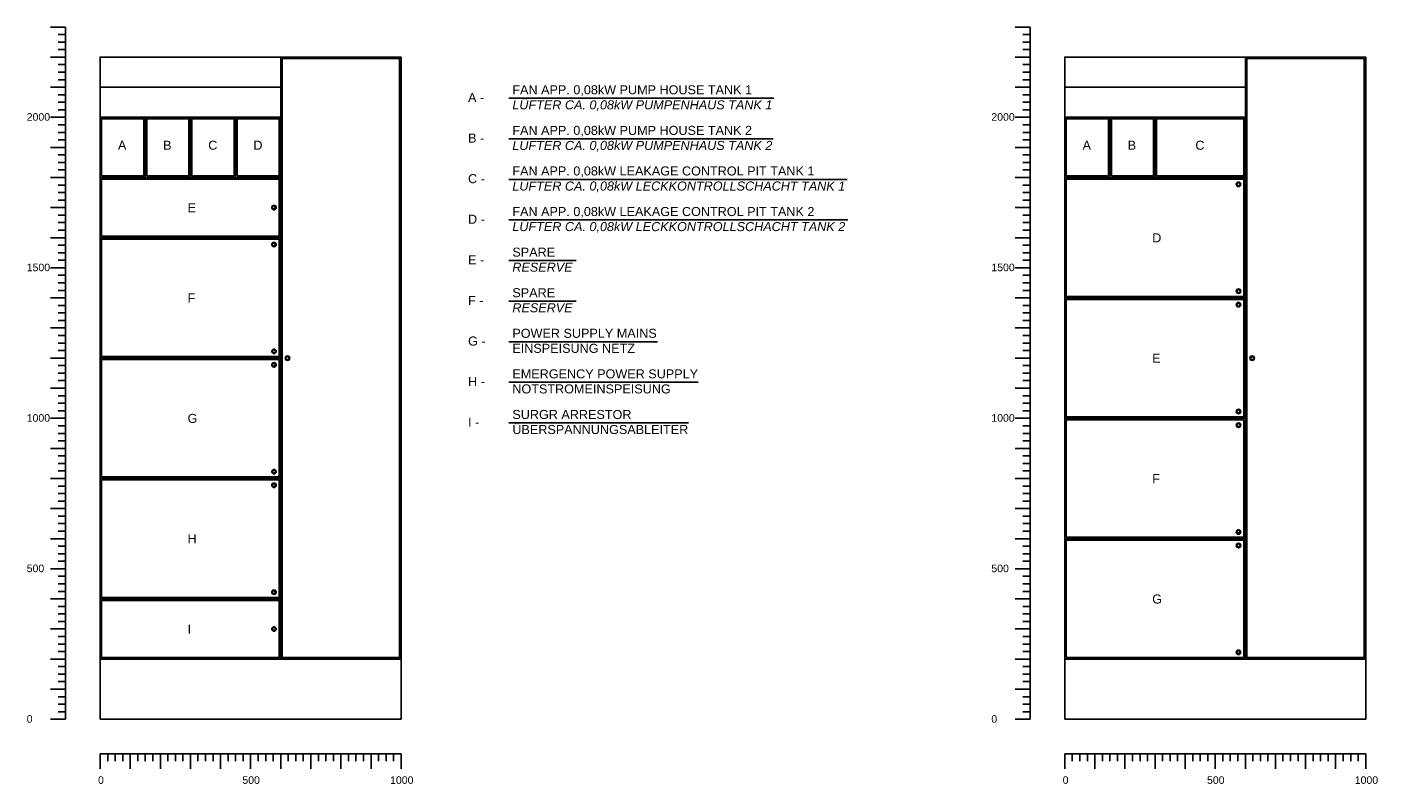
# Model space of a CAD drawing. Header units: millimetres. Extents: x -249 to 8810, y 500 to 3015.
# Tile 1 of 2: x -249 to 4236, y 500 to 3015. Entities that reach past the tile are written whole.
import ezdxf

# ---------------------------------------------------------------- set-up
doc = ezdxf.new("R2010")
doc.units = ezdxf.units.MM
doc.header["$LTSCALE"] = 1000
doc.layers.add('Beschriftung', color=7, linetype='Continuous')

msp = doc.modelspace()

# ---------------------------------------------------------------- linework, layer by layer
for p, q in [((-120.8, 3014.9), (-170.8, 3014.9)), ((-120.8, 714.9), (-120.8, 3014.9)), ((3084.3, 3014.9), (3034.3, 3014.9)), ((3084.3, 714.9), (3084.3, 3014.9)), ((-120.8, 2989.9), (-145.8, 2989.9)), ((-120.8, 2964.9), (-145.8, 2964.9)), ((3084.3, 2989.9), (3059.3, 2989.9)), ((3084.3, 2964.9), (3059.3, 2964.9)), ((-120.8, 2939.9), (-145.8, 2939.9)), ((3084.3, 2939.9), (3059.3, 2939.9)), ((-120.8, 2914.9), (-170.8, 2914.9)), ((-120.8, 2889.9), (-145.8, 2889.9)), ((593.8, 914.9), (593.8, 2914.9)), ((3084.3, 2914.9), (3034.3, 2914.9)), ((3084.3, 2889.9), (3059.3, 2889.9)), ((3798.9, 914.9), (3798.9, 2914.9)), ((-120.8, 2864.9), (-145.8, 2864.9)), ((-120.8, 2839.9), (-145.8, 2839.9)), ((3084.3, 2864.9), (3059.3, 2864.9)), ((3084.3, 2839.9), (3059.3, 2839.9)), ((-120.8, 2814.9), (-170.8, 2814.9)), ((-120.8, 2789.9), (-145.8, 2789.9)), ((-6.2, 2814.9), (593.8, 2814.9)), ((3084.3, 2814.9), (3034.3, 2814.9)), ((3084.3, 2789.9), (3059.3, 2789.9)), ((3198.9, 2814.9), (3798.9, 2814.9)), ((-120.8, 2764.9), (-145.8, 2764.9)), ((-120.8, 2739.9), (-145.8, 2739.9)), ((1351.6, 2778.2), (2232.4, 2778.2)), ((3084.3, 2764.9), (3059.3, 2764.9)), ((3084.3, 2739.9), (3059.3, 2739.9)), ((-120.8, 2714.9), (-170.8, 2714.9)), ((-6.2, 2714.9), (593.8, 2714.9)), ((143.8, 2714.9), (143.8, 2514.9)), ((293.8, 2714.9), (293.8, 2514.9)), ((443.8, 2714.9), (443.8, 2514.9)), ((3084.3, 2714.9), (3034.3, 2714.9)), ((3198.9, 2714.9), (3798.9, 2714.9)), ((3348.9, 2714.9), (3348.9, 2514.9)), ((3498.9, 2714.9), (3498.9, 2514.9)), ((-120.8, 2689.9), (-145.8, 2689.9)), ((-120.8, 2664.9), (-145.8, 2664.9)), ((3084.3, 2689.9), (3059.3, 2689.9)), ((3084.3, 2664.9), (3059.3, 2664.9)), ((-120.8, 2614.9), (-170.8, 2614.9)), ((-120.8, 2639.9), (-145.8, 2639.9)), ((1351.6, 2643.4), (2229.8, 2643.4)), ((3084.3, 2614.9), (3034.3, 2614.9)), ((3084.3, 2639.9), (3059.3, 2639.9)), ((-120.8, 2589.9), (-145.8, 2589.9)), ((-120.8, 2564.9), (-145.8, 2564.9)), ((3084.3, 2589.9), (3059.3, 2589.9)), ((3084.3, 2564.9), (3059.3, 2564.9)), ((-120.8, 2514.9), (-170.8, 2514.9)), ((-120.8, 2539.9), (-145.8, 2539.9)), ((-6.2, 2514.9), (593.8, 2514.9)), ((3084.3, 2514.9), (3034.3, 2514.9)), ((3084.3, 2539.9), (3059.3, 2539.9)), ((3198.9, 2514.9), (3798.9, 2514.9)), ((-120.8, 2489.9), (-145.8, 2489.9)), ((1351.6, 2508.5), (2475.3, 2508.5)), ((3084.3, 2489.9), (3059.3, 2489.9)), ((-120.8, 2464.9), (-145.8, 2464.9)), ((-120.8, 2439.9), (-145.8, 2439.9)), ((3084.3, 2464.9), (3059.3, 2464.9)), ((3084.3, 2439.9), (3059.3, 2439.9)), ((-120.8, 2414.9), (-170.8, 2414.9)), ((-120.8, 2389.9), (-145.8, 2389.9)), ((3084.3, 2414.9), (3034.3, 2414.9)), ((3084.3, 2389.9), (3059.3, 2389.9)), ((-120.8, 2364.9), (-145.8, 2364.9)), ((-120.8, 2339.9), (-145.8, 2339.9)), ((1351.6, 2373.7), (2477.8, 2373.7)), ((3084.3, 2364.9), (3059.3, 2364.9)), ((3084.3, 2339.9), (3059.3, 2339.9)), ((-120.8, 2314.9), (-170.8, 2314.9)), ((-120.8, 2289.9), (-145.8, 2289.9)), ((-6.2, 2314.9), (593.8, 2314.9)), ((3084.3, 2314.9), (3034.3, 2314.9)), ((3084.3, 2289.9), (3059.3, 2289.9)), ((-120.8, 2264.9), (-145.8, 2264.9)), ((3084.3, 2264.9), (3059.3, 2264.9)), ((-120.8, 2214.9), (-170.8, 2214.9)), ((-120.8, 2239.9), (-145.8, 2239.9)), ((1351.6, 2238.9), (1575.8, 2238.9)), ((3084.3, 2214.9), (3034.3, 2214.9)), ((3084.3, 2239.9), (3059.3, 2239.9)), ((-120.8, 2189.9), (-145.8, 2189.9)), ((-120.8, 2164.9), (-145.8, 2164.9)), ((3084.3, 2189.9), (3059.3, 2189.9)), ((3084.3, 2164.9), (3059.3, 2164.9)), ((-120.8, 2114.9), (-170.8, 2114.9)), ((-120.8, 2139.9), (-145.8, 2139.9)), ((3084.3, 2114.9), (3034.3, 2114.9)), ((3084.3, 2139.9), (3059.3, 2139.9)), ((3198.9, 2114.8), (3798.9, 2114.8)), ((-120.8, 2089.9), (-145.8, 2089.9)), ((-120.8, 2064.9), (-145.8, 2064.9)), ((1351.6, 2104), (1575.8, 2104)), ((3084.3, 2089.9), (3059.3, 2089.9)), ((3084.3, 2064.9), (3059.3, 2064.9)), ((-120.8, 2039.9), (-145.8, 2039.9)), ((3084.3, 2039.9), (3059.3, 2039.9)), ((-120.8, 2014.9), (-170.8, 2014.9)), ((-120.8, 1989.9), (-145.8, 1989.9)), ((3084.3, 2014.9), (3034.3, 2014.9)), ((3084.3, 1989.9), (3059.3, 1989.9)), ((-120.8, 1964.9), (-145.8, 1964.9)), ((-120.8, 1939.9), (-145.8, 1939.9)), ((1351.6, 1969.2), (1846.1, 1969.2)), ((3084.3, 1964.9), (3059.3, 1964.9)), ((3084.3, 1939.9), (3059.3, 1939.9)), ((-120.8, 1914.9), (-170.8, 1914.9)), ((-120.8, 1889.9), (-145.8, 1889.9)), ((-6.2, 1914.9), (593.8, 1914.9)), ((3084.3, 1914.9), (3034.3, 1914.9)), ((3084.3, 1889.9), (3059.3, 1889.9)), ((-120.8, 1864.9), (-145.8, 1864.9)), ((-120.8, 1839.9), (-145.8, 1839.9)), ((3084.3, 1864.9), (3059.3, 1864.9)), ((3084.3, 1839.9), (3059.3, 1839.9)), ((-120.8, 1814.9), (-170.8, 1814.9)), ((1351.6, 1834.4), (1981.2, 1834.4)), ((3084.3, 1814.9), (3034.3, 1814.9)), ((-120.8, 1789.9), (-145.8, 1789.9)), ((-120.8, 1764.9), (-145.8, 1764.9)), ((3084.3, 1789.9), (3059.3, 1789.9)), ((3084.3, 1764.9), (3059.3, 1764.9)), ((-120.8, 1714.9), (-170.8, 1714.9)), ((-120.8, 1739.9), (-145.8, 1739.9)), ((3084.3, 1714.9), (3034.3, 1714.9)), ((3084.3, 1739.9), (3059.3, 1739.9)), ((3198.9, 1714.8), (3798.9, 1714.8)), ((-120.8, 1689.9), (-145.8, 1689.9)), ((-120.8, 1664.9), (-145.8, 1664.9)), ((1351.6, 1699.5), (1948.4, 1699.5)), ((3084.3, 1689.9), (3059.3, 1689.9)), ((3084.3, 1664.9), (3059.3, 1664.9)), ((-120.8, 1614.9), (-170.8, 1614.9)), ((-120.8, 1639.9), (-145.8, 1639.9)), ((3084.3, 1614.9), (3034.3, 1614.9)), ((3084.3, 1639.9), (3059.3, 1639.9)), ((-120.8, 1589.9), (-145.8, 1589.9)), ((3084.3, 1589.9), (3059.3, 1589.9)), ((-120.8, 1564.9), (-145.8, 1564.9)), ((-120.8, 1539.9), (-145.8, 1539.9)), ((3084.3, 1564.9), (3059.3, 1564.9)), ((3084.3, 1539.9), (3059.3, 1539.9)), ((-120.8, 1514.9), (-170.8, 1514.9)), ((-120.8, 1489.9), (-145.8, 1489.9)), ((-6.2, 1514.9), (593.8, 1514.9)), ((3084.3, 1514.9), (3034.3, 1514.9)), ((3084.3, 1489.9), (3059.3, 1489.9)), ((-120.8, 1464.9), (-145.8, 1464.9)), ((-120.8, 1439.9), (-145.8, 1439.9)), ((3084.3, 1464.9), (3059.3, 1464.9)), ((3084.3, 1439.9), (3059.3, 1439.9)), ((-120.8, 1414.9), (-170.8, 1414.9)), ((3084.3, 1414.9), (3034.3, 1414.9)), ((-120.8, 1389.9), (-145.8, 1389.9)), ((-120.8, 1364.9), (-145.8, 1364.9)), ((3084.3, 1389.9), (3059.3, 1389.9)), ((3084.3, 1364.9), (3059.3, 1364.9)), ((-120.8, 1314.9), (-170.8, 1314.9)), ((-120.8, 1339.9), (-145.8, 1339.9)), ((3084.3, 1314.9), (3034.3, 1314.9)), ((3084.3, 1339.9), (3059.3, 1339.9)), ((3198.9, 1314.7), (3798.9, 1314.7)), ((-120.8, 1289.9), (-145.8, 1289.9)), ((-120.8, 1264.9), (-145.8, 1264.9)), ((3084.3, 1289.9), (3059.3, 1289.9)), ((3084.3, 1264.9), (3059.3, 1264.9)), ((-120.8, 1214.9), (-170.8, 1214.9)), ((-120.8, 1239.9), (-145.8, 1239.9)), ((3084.3, 1214.9), (3034.3, 1214.9)), ((3084.3, 1239.9), (3059.3, 1239.9)), ((-120.8, 1189.9), (-145.8, 1189.9)), ((3084.3, 1189.9), (3059.3, 1189.9)), ((-120.8, 1164.9), (-145.8, 1164.9)), ((-120.8, 1139.9), (-145.8, 1139.9)), ((3084.3, 1164.9), (3059.3, 1164.9)), ((3084.3, 1139.9), (3059.3, 1139.9)), ((-120.8, 1114.9), (-170.8, 1114.9)), ((-120.8, 1089.9), (-145.8, 1089.9)), ((-6.2, 1114.9), (593.8, 1114.9)), ((3084.3, 1114.9), (3034.3, 1114.9)), ((3084.3, 1089.9), (3059.3, 1089.9)), ((-120.8, 1064.9), (-145.8, 1064.9)), ((-120.8, 1039.9), (-145.8, 1039.9)), ((3084.3, 1064.9), (3059.3, 1064.9)), ((3084.3, 1039.9), (3059.3, 1039.9)), ((-120.8, 1014.9), (-170.8, 1014.9)), ((-120.8, 989.9), (-145.8, 989.9)), ((3084.3, 1014.9), (3034.3, 1014.9)), ((3084.3, 989.9), (3059.3, 989.9)), ((-120.8, 964.9), (-145.8, 964.9)), ((3084.3, 964.9), (3059.3, 964.9)), ((-120.8, 914.9), (-170.8, 914.9)), ((-120.8, 939.9), (-145.8, 939.9)), ((-6.2, 914.9), (993.8, 914.9)), ((3084.3, 914.9), (3034.3, 914.9)), ((3084.3, 939.9), (3059.3, 939.9)), ((3198.9, 914.9), (4198.9, 914.9)), ((-120.8, 889.9), (-145.8, 889.9)), ((-120.8, 864.9), (-145.8, 864.9)), ((3084.3, 889.9), (3059.3, 889.9)), ((3084.3, 864.9), (3059.3, 864.9)), ((-120.8, 814.9), (-170.8, 814.9)), ((-120.8, 839.9), (-145.8, 839.9)), ((3084.3, 814.9), (3034.3, 814.9)), ((3084.3, 839.9), (3059.3, 839.9)), ((-120.8, 789.9), (-145.8, 789.9)), ((-120.8, 764.9), (-145.8, 764.9)), ((3084.3, 789.9), (3059.3, 789.9)), ((3084.3, 764.9), (3059.3, 764.9)), ((-120.8, 739.9), (-145.8, 739.9)), ((3084.3, 739.9), (3059.3, 739.9)), ((-120.8, 714.9), (-170.8, 714.9)), ((3084.3, 714.9), (3034.3, 714.9)), ((-6.2, 600.3), (993.8, 600.3)), ((-6.2, 600.3), (-6.2, 550.3)), ((18.8, 600.3), (18.8, 575.3)), ((43.8, 600.3), (43.8, 575.3)), ((68.8, 600.3), (68.8, 575.3)), ((93.8, 600.3), (93.8, 550.3)), ((118.8, 600.3), (118.8, 575.3)), ((143.8, 600.3), (143.8, 575.3)), ((168.8, 600.3), (168.8, 575.3)), ((193.8, 600.3), (193.8, 550.3)), ((218.8, 600.3), (218.8, 575.3)), ((243.8, 600.3), (243.8, 575.3)), ((268.8, 600.3), (268.8, 575.3)), ((293.8, 600.3), (293.8, 550.3)), ((318.8, 600.3), (318.8, 575.3)), ((343.8, 600.3), (343.8, 575.3)), ((368.8, 600.3), (368.8, 575.3)), ((393.8, 600.3), (393.8, 550.3)), ((418.8, 600.3), (418.8, 575.3)), ((443.8, 600.3), (443.8, 575.3)), ((468.8, 600.3), (468.8, 575.3)), ((493.8, 600.3), (493.8, 550.3)), ((518.8, 600.3), (518.8, 575.3)), ((543.8, 600.3), (543.8, 575.3)), ((568.8, 600.3), (568.8, 575.3)), ((593.8, 600.3), (593.8, 550.3)), ((618.8, 600.3), (618.8, 575.3)), ((643.8, 600.3), (643.8, 575.3)), ((668.8, 600.3), (668.8, 575.3)), ((693.8, 600.3), (693.8, 550.3)), ((718.8, 600.3), (718.8, 575.3)), ((743.8, 600.3), (743.8, 575.3)), ((768.8, 600.3), (768.8, 575.3)), ((793.8, 600.3), (793.8, 550.3)), ((818.8, 600.3), (818.8, 575.3)), ((843.8, 600.3), (843.8, 575.3)), ((868.8, 600.3), (868.8, 575.3)), ((893.8, 600.3), (893.8, 550.3)), ((918.8, 600.3), (918.8, 575.3)), ((943.8, 600.3), (943.8, 575.3)), ((968.8, 600.3), (968.8, 575.3)), ((993.8, 600.3), (993.8, 550.3)), ((3198.9, 600.3), (4198.9, 600.3)), ((3198.9, 600.3), (3198.9, 550.3)), ((3223.9, 600.3), (3223.9, 575.3)), ((3248.9, 600.3), (3248.9, 575.3)), ((3273.9, 600.3), (3273.9, 575.3)), ((3298.9, 600.3), (3298.9, 550.3)), ((3323.9, 600.3), (3323.9, 575.3)), ((3348.9, 600.3), (3348.9, 575.3)), ((3373.9, 600.3), (3373.9, 575.3)), ((3398.9, 600.3), (3398.9, 550.3)), ((3423.9, 600.3), (3423.9, 575.3)), ((3448.9, 600.3), (3448.9, 575.3)), ((3473.9, 600.3), (3473.9, 575.3)), ((3498.9, 600.3), (3498.9, 550.3)), ((3523.9, 600.3), (3523.9, 575.3)), ((3548.9, 600.3), (3548.9, 575.3)), ((3573.9, 600.3), (3573.9, 575.3)), ((3598.9, 600.3), (3598.9, 550.3)), ((3623.9, 600.3), (3623.9, 575.3)), ((3648.9, 600.3), (3648.9, 575.3)), ((3673.9, 600.3), (3673.9, 575.3)), ((3698.9, 600.3), (3698.9, 550.3)), ((3723.9, 600.3), (3723.9, 575.3)), ((3748.9, 600.3), (3748.9, 575.3)), ((3773.9, 600.3), (3773.9, 575.3)), ((3798.9, 600.3), (3798.9, 550.3)), ((3823.9, 600.3), (3823.9, 575.3)), ((3848.9, 600.3), (3848.9, 575.3)), ((3873.9, 600.3), (3873.9, 575.3)), ((3898.9, 600.3), (3898.9, 550.3)), ((3923.9, 600.3), (3923.9, 575.3)), ((3948.9, 600.3), (3948.9, 575.3)), ((3973.9, 600.3), (3973.9, 575.3)), ((3998.9, 600.3), (3998.9, 550.3)), ((4023.9, 600.3), (4023.9, 575.3)), ((4048.9, 600.3), (4048.9, 575.3)), ((4073.9, 600.3), (4073.9, 575.3)), ((4098.9, 600.3), (4098.9, 550.3)), ((4123.9, 600.3), (4123.9, 575.3)), ((4148.9, 600.3), (4148.9, 575.3)), ((4173.9, 600.3), (4173.9, 575.3)), ((4198.9, 600.3), (4198.9, 550.3))]:
    msp.add_line(p, q)
for points in [[(-6.2, 714.9), (993.8, 714.9), (993.8, 2914.9), (-6.2, 2914.9)], [(598.8, 2909.9), (988.8, 2909.9), (988.8, 919.9), (598.8, 919.9)], [(3198.9, 714.9), (4198.9, 714.9), (4198.9, 2914.9), (3198.9, 2914.9)], [(3803.9, 2909.9), (4193.9, 2909.9), (4193.9, 919.9), (3803.9, 919.9)], [(-1.2, 2519.9), (138.8, 2519.9), (138.8, 2709.9), (-1.2, 2709.9)], [(148.8, 2519.9), (288.8, 2519.9), (288.8, 2709.9), (148.8, 2709.9)], [(298.8, 2519.9), (438.8, 2519.9), (438.8, 2709.9), (298.8, 2709.9)], [(448.8, 2519.9), (588.8, 2519.9), (588.8, 2709.9), (448.8, 2709.9)], [(3203.9, 2519.9), (3343.9, 2519.9), (3343.9, 2709.9), (3203.9, 2709.9)], [(3353.9, 2519.9), (3493.9, 2519.9), (3493.9, 2709.9), (3353.9, 2709.9)], [(3503.9, 2519.9), (3793.9, 2519.9), (3793.9, 2709.9), (3503.9, 2709.9)], [(-1.2, 2319.9), (588.8, 2319.9), (588.8, 2509.9), (-1.2, 2509.9)], [(3203.9, 2119.8), (3793.9, 2119.8), (3793.9, 2509.8), (3203.9, 2509.8)], [(3782.1, 2492.3), (3776.4, 2486.7), (3770.8, 2492.3), (3776.4, 2498)], [(577, 2414.9), (571.3, 2420.6), (565.7, 2414.9), (571.3, 2409.2)], [(-1.2, 1919.9), (588.8, 1919.9), (588.8, 2309.9), (-1.2, 2309.9)], [(577, 2292.4), (571.3, 2286.7), (565.7, 2292.4), (571.3, 2298.1)], [(3203.9, 1719.8), (3793.9, 1719.8), (3793.9, 2109.8), (3203.9, 2109.8)], [(3782.1, 2137.3), (3776.4, 2143), (3770.8, 2137.3), (3776.4, 2131.7)], [(3782.1, 2092.3), (3776.4, 2086.6), (3770.8, 2092.3), (3776.4, 2097.9)], [(577, 1937.4), (571.3, 1943.1), (565.7, 1937.4), (571.3, 1931.7)], [(-1.2, 1519.9), (588.8, 1519.9), (588.8, 1909.9), (-1.2, 1909.9)], [(577, 1892.4), (571.3, 1886.7), (565.7, 1892.4), (571.3, 1898.1)], [(622, 1914.9), (616.3, 1920.6), (610.7, 1914.9), (616.3, 1909.2)], [(3827.1, 1914.9), (3821.4, 1920.6), (3815.8, 1914.9), (3821.4, 1909.2)], [(3203.9, 1319.7), (3793.9, 1319.7), (3793.9, 1709.7), (3203.9, 1709.7)], [(3782.1, 1737.3), (3776.4, 1742.9), (3770.8, 1737.3), (3776.4, 1731.6)], [(3782.1, 1692.2), (3776.4, 1686.5), (3770.8, 1692.2), (3776.4, 1697.8)], [(577, 1537.4), (571.3, 1543.1), (565.7, 1537.4), (571.3, 1531.7)], [(-1.2, 1119.9), (588.8, 1119.9), (588.8, 1509.9), (-1.2, 1509.9)], [(577, 1492.4), (571.3, 1486.7), (565.7, 1492.4), (571.3, 1498.1)], [(3203.9, 919.9), (3793.9, 919.9), (3793.9, 1309.9), (3203.9, 1309.9)], [(3782.1, 1337.2), (3776.4, 1342.8), (3770.8, 1337.2), (3776.4, 1331.5)], [(3782.1, 1292.4), (3776.4, 1286.7), (3770.8, 1292.4), (3776.4, 1298.1)], [(577, 1137.4), (571.3, 1143.1), (565.7, 1137.4), (571.3, 1131.7)], [(-1.2, 919.9), (588.8, 919.9), (588.8, 1109.9), (-1.2, 1109.9)], [(577, 1014.9), (571.3, 1020.6), (565.7, 1014.9), (571.3, 1009.2)], [(3782.1, 937.4), (3776.4, 943.1), (3770.8, 937.4), (3776.4, 931.7)]]:
    msp.add_lwpolyline(points, close=True)
for centre in [(3776.4, 2492.3), (571.3, 2414.9), (571.3, 2292.4), (3776.4, 2137.3), (3776.4, 2092.3), (571.3, 1937.4), (571.3, 1892.4), (616.3, 1914.9), (3821.4, 1914.9), (3776.4, 1737.3), (3776.4, 1692.2), (571.3, 1537.4), (571.3, 1492.4), (3776.4, 1337.2), (3776.4, 1292.4), (571.3, 1137.4), (571.3, 1014.9), (3776.4, 937.4)]:
    msp.add_circle(centre, 7.5)

# ---------------------------------------------------------------- texts
at = {"layer": 'Beschriftung', "attachment_point": 1}
for s, insert, char_height, width in [('{\\fArial|b0|i0|c0|p34;A -}', (1216.2, 2795.6), 30, 62.193), ('{\\fArial|b0|i0|c0|p34;2000}', (-250.2, 2728.6), 25, 63.869), ('{\\fArial|b0|i0|c0|p34;2000}', (2954.9, 2728.6), 25, 63.869), ('{\\fArial|b0|i0|c0|p34;B -}', (1216.2, 2660.8), 30, 62.193), ('{\\fArial|b0|i0|c0|p34;A}', (52.9, 2637.1), 30, 29.94), ('{\\fArial|b0|i0|c0|p34;B}', (202.9, 2637.1), 30, 29.94), ('{\\fArial|b0|i0|c0|p34;C}', (352.9, 2637.1), 30, 29.94), ('{\\fArial|b0|i0|c0|p34;D}', (502.9, 2637.1), 30, 29.94), ('{\\fArial|b0|i0|c0|p34;A}', (3258, 2637.1), 30, 29.94), ('{\\fArial|b0|i0|c0|p34;B}', (3408, 2637.1), 30, 29.94), ('{\\fArial|b0|i0|c0|p34;C}', (3632.7, 2637.1), 30, 29.94), ('{\\fArial|b0|i0|c0|p34;C -}', (1216.2, 2526), 30, 62.193), ('{\\fArial|b0|i0|c0|p34;E}', (284.3, 2429.5), 30, 29.94), ('{\\fArial|b0|i0|c0|p34;D -}', (1216.2, 2391.1), 30, 62.193), ('{\\fArial|b0|i0|c0|p34;D}', (3489.4, 2329.4), 30, 29.94), ('{\\fArial|b0|i0|c0|p34;E -}', (1216.2, 2256.3), 30, 62.193), ('{\\fArial|b0|i0|c0|p34;1500}', (-250.2, 2228.6), 25, 63.869), ('{\\fArial|b0|i0|c0|p34;1500}', (2954.9, 2228.6), 25, 63.869), ('{\\fArial|b0|i0|c0|p34;F}', (284.3, 2129.5), 30, 29.94), ('{\\fArial|b0|i0|c0|p34;F -}', (1216.2, 2121.5), 30, 62.193), ('{\\fArial|b0|i0|c0|p34;G -}', (1216.2, 1986.6), 30, 62.193), ('{\\fArial|b0|i0|c0|p34;E}', (3489.4, 1929.3), 30, 29.94), ('{\\fArial|b0|i0|c0|p34;H -}', (1216.2, 1851.8), 30, 62.193), ('{\\fArial|b0|i0|c0|p34;1000}', (-250.2, 1728.6), 25, 63.869), ('{\\fArial|b0|i0|c0|p34;G}', (284.3, 1729.5), 30, 29.94), ('{\\fArial|b0|i0|c0|p34;I -}', (1216.2, 1717), 30, 62.193), ('{\\fArial|b0|i0|c0|p34;1000}', (2954.9, 1728.6), 25, 63.869), ('{\\fArial|b0|i0|c0|p34;F}', (3489.4, 1529.3), 30, 29.94), ('{\\fArial|b0|i0|c0|p34;H}', (284.3, 1329.5), 30, 29.94), ('{\\fArial|b0|i0|c0|p34;500}', (-250.2, 1228.6), 25, 63.869), ('{\\fArial|b0|i0|c0|p34;500}', (2954.9, 1228.6), 25, 63.869), ('{\\fArial|b0|i0|c0|p34;G}', (3489.4, 1129.5), 30, 29.94), ('{\\fArial|b0|i0|c0|p34;I}', (284.3, 1029.5), 30, 29.94), ('{\\fArial|b0|i0|c0|p34;0}', (-250.2, 728.6), 25, 63.869), ('{\\fArial|b0|i0|c0|p34;0}', (2954.9, 728.6), 25, 63.869), ('{\\fArial|b0|i0|c0|p34;0}', (-13.2, 525.3), 25, 63.869), ('{\\fArial|b0|i0|c0|p34;500}', (466.3, 525.3), 25, 63.869), ('{\\fArial|b0|i0|c0|p34;1000}', (957.1, 525.3), 25, 63.869), ('{\\fArial|b0|i0|c0|p34;0}', (3191.9, 525.3), 25, 63.869), ('{\\fArial|b0|i0|c0|p34;500}', (3671.5, 525.3), 25, 63.869), ('{\\fArial|b0|i0|c0|p34;1000}', (4162.3, 525.3), 25, 63.869)]:
    msp.add_mtext(s, dxfattribs=dict(at, insert=insert, char_height=char_height, width=width))
at = {"layer": 'Beschriftung', "char_height": 30, "attachment_point": 1}
for s, width, insert in [('{\\fArial|b0|i0|c0|p34;FAN APP. 0,08kW PUMP HOUSE TANK 1\\P\\fArial|b0|i1|c0|p34;LÜFTER CA. 0,08kW PUMPENHAUS TANK 1}', 1190.057, (1363.4, 2821.3)), ('{\\fArial|b0|i0|c0|p34;FAN APP. 0,08kW PUMP HOUSE TANK 2\\P\\fArial|b0|i1|c0|p34;LÜFTER CA. 0,08kW PUMPENHAUS TANK 2}', 1190.477, (1363.4, 2686.4)), ('{\\fArial|b0|i0|c0|p34;FAN APP. 0,08kW LEAKAGE CONTROL PIT TANK 1\\P\\fArial|b0|i1|c0|p34;LÜFTER CA. 0,08kW LECKKONTROLLSCHACHT TANK 1}', 1182.2, (1363.4, 2551.6)), ('{\\fArial|b0|i0|c0|p34;FAN APP. 0,08kW LEAKAGE CONTROL PIT TANK 2\\P\\fArial|b0|i1|c0|p34;LÜFTER CA. 0,08kW LECKKONTROLLSCHACHT TANK 2}', 1182.2, (1363.4, 2416.8)), ('{\\fArial|b0|i0|c0|p34;SPARE\\P\\fArial|b0|i1|c0|p34;RESERVE}', 1182.2, (1363.4, 2281.9)), ('{\\fArial|b0|i0|c0|p34;SPARE\\P\\fArial|b0|i1|c0|p34;RESERVE}', 1182.2, (1363.4, 2147.1)), ('{\\fArial|b0|i0|c0|p34;POWER SUPPLY MAINS\\PEINSPEISUNG NETZ}', 1182.2, (1363.4, 2012.3)), ('{\\fArial|b0|i0|c0|p34;EMERGENCY POWER SUPPLY\\PNOTSTROMEINSPEISUNG}', 1182.2, (1363.4, 1877.5)), ('{\\fArial|b0|i0|c0|p34;SURGR ARRESTOR\\PÜBERSPANNUNGSABLEITER}', 1182.2, (1363.4, 1742.6))]:
    msp.add_mtext_dynamic_manual_height_columns(s, width=width, gutter_width=17.5, heights=[0], dxfattribs=dict(at, insert=insert))

doc.saveas('drawing.dxf')
